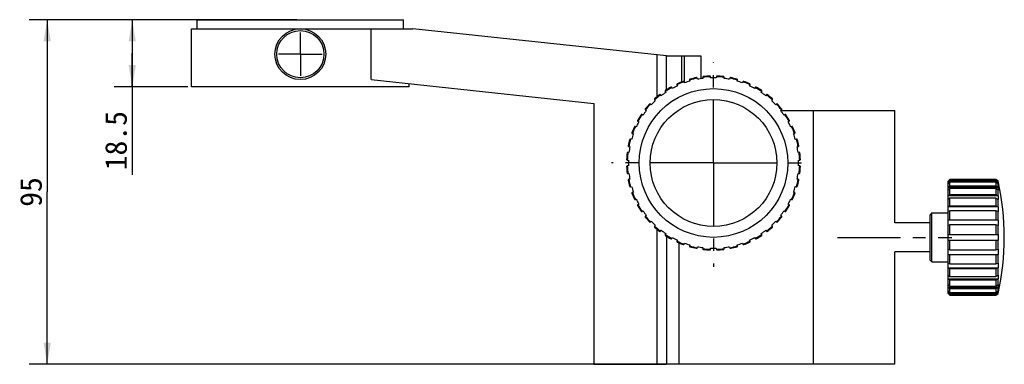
# Model space of a CAD drawing. Header units: millimetres. Extents: x 68 to 220, y 94 to 256.
# Tile 5 of 5: x 68 to 204, y 208 to 256. Entities that reach past the tile are written whole.
import ezdxf
from ezdxf.enums import TextEntityAlignment as Align

# ---------------------------------------------------------------- set-up
doc = ezdxf.new("R2010")
doc.units = ezdxf.units.MM
doc.header["$LTSCALE"] = 23.1
doc.linetypes.add('CENTER', pattern=[0.6, 0.375, -0.075, 0.075, -0.075])
doc.layers.get('0').update_dxf_attribs({"linetype": 'CONTINUOUS'})
for name, color, linetype in [('03_ALL_AXES', 7, 'CONTINUOUS'), ('1', 7, 'CONTINUOUS'), ('2', 7, 'CONTINUOUS'), ('4', 7, 'CONTINUOUS'), ('51__DRAFT_DIMS', 7, 'CONTINUOUS')]:
    doc.layers.add(name, color=color, linetype=linetype)
doc.styles.get("Standard").update_dxf_attribs({"font": 'simfang.ttf'})
doc.dimstyles.new('DIMSTYLE_1', dxfattribs={"dimtxt": 3, "dimasz": 3, "dimexe": 2.5, "dimexo": 0.5, "dimgap": 0.75, "dimtad": 1, "dimlfac": 2, "dimdsep": 46, "dimtxsty": 'STANDARD', "dimblk": '_FILLED', "dimblk1": '_FILLED', "dimblk2": '_FILLED', "dimcen": 0.09, "dimclrt": 3, "dimazin": 2, "dimtp": 0.3, "dimtm": 0.3, "dimtfac": 1, "dimtofl": 0, "dimtmove": 0, "dimatfit": 3, "dimldrblk": '_FILLED', "dimfxl": 1, "dimtolj": 1, "dimarcsym": 0})
doc.dimstyles.new('DIMSTYLE_2', dxfattribs={"dimtxt": 3, "dimasz": 3, "dimexe": 2.5, "dimexo": 0.5, "dimgap": 0.75, "dimtad": 1, "dimlfac": 2, "dimdsep": 46, "dimtxsty": 'STANDARD', "dimblk": '_FILLED', "dimblk1": '_FILLED', "dimblk2": '_FILLED', "dimcen": 0.09, "dimclrt": 3, "dimazin": 2, "dimtp": 0.2, "dimtm": 0.2, "dimtfac": 1, "dimtofl": 0, "dimtmove": 0, "dimatfit": 3, "dimldrblk": '_FILLED', "dimfxl": 1, "dimtolj": 1, "dimarcsym": 0})

# ---------------------------------------------------------------- blocks, each defined once
blk = doc.blocks.new('_FILLED')
at = {"color": 0, "linetype": 'ByBlock'}
blk.add_solid([(0, 0), (-1, 0.167), (-1, -0.167)], dxfattribs=at)
blk = doc.blocks.new('*D1')
at = {"layer": '51__DRAFT_DIMS', "color": 4}
for p, q in [((106.25, 255.73), (69.33, 255.73)), ((71.83, 255.73), (71.83, 231.98)), ((71.83, 208.23), (71.83, 231.98)), ((158.5, 208.23), (69.33, 208.23))]:
    blk.add_line(p, q, dxfattribs=at)
at = {"layer": '51__DRAFT_DIMS', "color": 4, "xscale": 3, "yscale": 3, "zscale": 3}
for p, rotation in [((71.83, 255.73), 90), ((71.83, 208.23), 270)]:
    blk.add_blockref('_FILLED', p, dxfattribs=dict(at, rotation=rotation))
at = {"layer": '51__DRAFT_DIMS', "color": 3}
blk.add_text('95', height=3, rotation=90, dxfattribs=at).set_placement((71.08, 231.98), align=Align.CENTER)
blk = doc.blocks.new('*D2')
at = {"layer": '51__DRAFT_DIMS', "color": 4}
for p, q in [((92, 255.73), (81.06, 255.73)), ((83.56, 255.73), (83.56, 251.1)), ((83.56, 246.48), (83.56, 251.1)), ((83.56, 251.1), (83.56, 234.33)), ((91.25, 246.48), (81.06, 246.48))]:
    blk.add_line(p, q, dxfattribs=at)
at = {"layer": '51__DRAFT_DIMS', "color": 4, "xscale": 3, "yscale": 3, "zscale": 3}
for p, rotation in [((83.56, 255.73), 90), ((83.56, 246.48), 270)]:
    blk.add_blockref('_FILLED', p, dxfattribs=dict(at, rotation=rotation))
at = {"layer": '51__DRAFT_DIMS', "color": 3}
blk.add_text('18.5', height=3, rotation=90, dxfattribs=at).set_placement((82.81, 243.14), align=Align.RIGHT)

msp = doc.modelspace()

# ---------------------------------------------------------------- linework, layer by layer
at = {"layer": '03_ALL_AXES', "color": 1, "linetype": 'CENTER'}
for p, q in [((106.7525, 250.9796), (106.7525, 253.9797)), ((106.7525, 250.9796), (103.7524, 250.9796)), ((106.7525, 250.9796), (106.7525, 247.9796)), ((106.7525, 250.9796), (109.7525, 250.9796)), ((163.7525, 235.9796), (163.7525, 249.8722)), ((163.7525, 235.9796), (149.6935, 235.9796)), ((163.7525, 235.9796), (177.1844, 235.9796)), ((163.7525, 235.9796), (163.7525, 221.6764)), ((180.8752, 225.7296), (196.6252, 225.7296))]:
    msp.add_line(p, q, dxfattribs=at)
at = {"layer": '1', "color": 7}
for radius in [3.5, 3.25]:
    msp.add_circle((106.7525, 250.9796), radius, dxfattribs=at)
at = {"layer": '2', "color": 7}
for p, q in [((92.5025, 254.4796), (92.5025, 255.7296)), ((92.5025, 255.7296), (121.0025, 255.7296)), ((121.0025, 254.4796), (121.0025, 255.7296)), ((91.7525, 246.4796), (91.7525, 254.4796)), ((91.7525, 254.4796), (122.2525, 254.4796)), ((116.5305, 247.4927), (116.5305, 254.4796)), ((157.2525, 250.7296), (122.2525, 254.4796)), ((156.0025, 245.1413), (156.0025, 250.8636)), ((157.2525, 246.0667), (157.2525, 250.7296)), ((116.5305, 247.4927), (147.2525, 244.2011)), ((121.7525, 246.4796), (91.7525, 246.4796)), ((121.7525, 246.4796), (121.7525, 246.9332)), ((147.2525, 244.2011), (147.2525, 208.2296)), ((156.0025, 208.2296), (156.0025, 226.8179)), ((147.2525, 208.2296), (157.2525, 208.2296))]:
    msp.add_line(p, q, dxfattribs=at)
at = {"layer": '4', "color": 7}
for p, q in [((157.2525, 250.7296), (162.0025, 250.7296)), ((159.3938, 247.16), (159.3938, 250.7296)), ((159.7525, 247.0278), (159.7525, 250.7296)), ((162.0025, 250.7296), (162.0025, 247.5985)), ((160.4544, 247.4135), (160.496, 247.2694)), ((161.5285, 247.5172), (161.5001, 247.6645)), ((162.2837, 247.7886), (162.3022, 247.6398)), ((163.3608, 247.7231), (163.3558, 247.873)), ((164.1491, 247.873), (164.1441, 247.7231)), ((165.2027, 247.6398), (165.2212, 247.7886)), ((166.0048, 247.6645), (165.9764, 247.5172)), ((167.0089, 247.2694), (167.0505, 247.4135)), ((158.0721, 246.2653), (157.9995, 246.3966)), ((158.7064, 246.7568), (158.77, 246.6209)), ((159.751, 247.0273), (159.6999, 247.1683)), ((167.805, 247.1683), (167.7539, 247.0273)), ((168.7349, 246.6209), (168.7985, 246.7568)), ((169.5054, 246.3966), (169.4329, 246.2653)), ((155.623, 244.67), (155.7255, 244.5605)), ((156.533, 245.2501), (156.4408, 245.3684)), ((157.0826, 245.8347), (157.1667, 245.7105)), ((170.3382, 245.7105), (170.4223, 245.8347)), ((171.0641, 245.3684), (170.972, 245.2501)), ((171.7794, 244.5605), (171.8819, 244.67)), ((154.3637, 243.2913), (154.482, 243.1991)), ((155.1716, 244.0066), (155.0621, 244.109)), ((172.4428, 244.109), (172.3333, 244.0066)), ((173.0229, 243.1991), (173.1413, 243.2913)), ((173.0621, 243.2296), (188.7525, 243.2296)), ((188.7525, 227.7296), (188.7525, 243.2296)), ((154.0216, 242.5654), (153.8973, 242.6495)), ((173.6076, 242.6495), (173.4833, 242.5654)), ((153.1111, 240.9621), (152.9753, 241.0257)), ((153.3355, 241.7325), (153.4668, 241.66)), ((174.0382, 241.66), (174.1695, 241.7325)), ((174.5296, 241.0257), (174.3938, 240.9621)), ((152.4627, 239.2361), (152.3186, 239.2776)), ((152.5637, 240.0321), (152.7048, 239.9811)), ((174.8001, 239.9811), (174.9412, 240.0321)), ((175.1863, 239.2776), (175.0422, 239.2361)), ((152.0675, 238.2319), (152.2148, 238.2036)), ((175.2901, 238.2036), (175.4374, 238.2319)), ((151.8591, 236.3763), (152.009, 236.3713)), ((152.0923, 237.4299), (151.9434, 237.4484)), ((175.5615, 237.4484), (175.4126, 237.4299)), ((175.4959, 236.3713), (175.6458, 236.3763)), ((152.009, 235.588), (151.8591, 235.583)), ((175.6458, 235.583), (175.4959, 235.588)), ((151.9434, 234.5109), (152.0923, 234.5294)), ((152.2148, 233.7557), (152.0675, 233.7273)), ((175.4374, 233.7273), (175.2901, 233.7557)), ((175.4126, 234.5294), (175.5615, 234.5109)), ((196.3752, 233.7208), (196.1297, 233.4751)), ((202.7243, 233.7208), (196.3752, 233.7208)), ((196.3752, 233.5456), (196.3752, 233.7208)), ((202.7243, 233.7208), (202.7243, 233.5456)), ((203.0303, 233.4747), (202.7243, 233.7208)), ((152.3186, 232.6816), (152.4627, 232.7232)), ((175.0422, 232.7232), (175.1863, 232.6816)), ((196.1252, 233.3038), (196.3752, 233.5456)), ((196.1252, 233.4796), (196.1342, 233.4796)), ((196.1252, 217.9796), (196.1252, 233.4796)), ((196.1297, 233.4751), (196.1252, 233.4706)), ((196.3752, 233.3515), (196.1252, 233.1097)), ((196.3259, 233.3038), (196.1252, 233.3038)), ((196.1252, 232.621), (196.3752, 232.8377)), ((203.0312, 232.621), (196.1252, 232.621)), ((196.3752, 232.4627), (196.1252, 232.246)), ((196.3752, 233.5456), (202.7243, 233.5456)), ((202.7243, 233.3515), (196.3752, 233.3515)), ((196.3752, 232.8377), (196.3752, 233.3515)), ((196.3752, 232.8377), (202.7243, 232.8377)), ((202.7243, 232.4627), (196.3752, 232.4627)), ((196.3752, 231.6454), (196.3752, 232.4627)), ((202.7243, 233.5456), (203.0303, 233.3078)), ((202.7243, 233.3515), (202.7243, 232.8377)), ((203.0303, 233.1137), (202.7243, 233.3515)), ((202.7243, 232.8377), (203.0303, 232.6245)), ((202.7243, 232.4627), (202.7243, 231.6454)), ((203.0303, 232.2495), (202.7243, 232.4627)), ((203.0312, 233.3038), (202.7856, 233.3038)), ((203.0241, 233.4796), (203.0312, 233.4796)), ((203.0303, 233.3078), (203.0303, 233.4747)), ((203.0303, 233.4747), (203.0312, 233.4706)), ((203.0312, 233.3038), (203.0303, 233.3078)), ((203.0303, 232.6245), (203.0303, 233.1137)), ((203.0303, 233.1137), (203.0312, 233.1097)), ((203.0312, 232.621), (203.0303, 232.6245)), ((203.0312, 233.4796), (203.0312, 233.4706)), ((203.0312, 233.3038), (203.0312, 233.1097)), ((203.0312, 232.621), (203.0312, 232.246)), ((152.7048, 231.9782), (152.5637, 231.9271)), ((152.9753, 230.9336), (153.1111, 230.9972)), ((174.3938, 230.9972), (174.5296, 230.9336)), ((174.9412, 231.9271), (174.8001, 231.9782)), ((196.1252, 231.4685), (196.3752, 231.6454)), ((203.0312, 231.4685), (196.1252, 231.4685)), ((196.3752, 231.1151), (196.1252, 230.9381)), ((196.3752, 231.6454), (202.7243, 231.6454)), ((202.7243, 231.1151), (196.3752, 231.1151)), ((196.3752, 230.05), (196.3752, 231.1151)), ((202.7243, 231.6454), (203.0303, 231.4714)), ((202.7243, 231.1151), (202.7243, 230.05)), ((203.0303, 230.941), (202.7243, 231.1151)), ((203.0303, 231.4714), (203.0303, 232.2495)), ((203.0303, 232.2495), (203.0312, 232.246)), ((203.0312, 231.4685), (203.0303, 231.4714)), ((203.0303, 230.941), (203.0312, 230.9381)), ((203.0303, 229.9269), (203.0303, 230.941)), ((203.0312, 231.4685), (203.0312, 230.9381)), ((153.4668, 230.2992), (153.3355, 230.2267)), ((174.1695, 230.2267), (174.0382, 230.2992)), ((196.1252, 229.9248), (196.3752, 230.05)), ((203.0312, 229.9248), (196.1252, 229.9248)), ((196.3752, 230.05), (202.7243, 230.05)), ((202.7243, 230.05), (203.0303, 229.9269)), ((203.0312, 229.9248), (203.0303, 229.9269)), ((203.0312, 229.9248), (203.0312, 229.2753)), ((153.8973, 229.3098), (154.0216, 229.3939)), ((154.482, 228.7601), (154.3637, 228.668)), ((173.1413, 228.668), (173.0229, 228.7601)), ((173.4833, 229.3939), (173.6076, 229.3098)), ((193.8752, 229.1046), (193.6252, 228.8546)), ((193.6252, 222.6046), (193.6252, 228.8546)), ((193.8752, 229.1046), (196.1252, 229.1046)), ((193.8752, 222.3546), (193.8752, 229.1046)), ((196.3752, 229.4005), (196.1252, 229.2753)), ((202.7243, 229.4005), (196.3752, 229.4005)), ((196.3752, 228.1601), (196.3752, 229.4005)), ((202.7243, 229.4005), (202.7243, 228.1601)), ((203.0303, 229.2774), (202.7243, 229.4005)), ((203.0303, 229.2774), (203.0312, 229.2753)), ((203.0303, 228.0964), (203.0303, 229.2774)), ((155.0621, 227.8502), (155.1716, 227.9527)), ((155.7255, 227.3988), (155.623, 227.2892)), ((171.8819, 227.2892), (171.7794, 227.3988)), ((172.3333, 227.9527), (172.4428, 227.8502)), ((193.6252, 227.7296), (188.7525, 227.7296)), ((196.1252, 228.0953), (196.3752, 228.1601)), ((203.0312, 228.0953), (196.1252, 228.0953)), ((196.3752, 227.4357), (196.1252, 227.3709)), ((196.3752, 228.1601), (202.7243, 228.1601)), ((202.7243, 227.4357), (196.3752, 227.4357)), ((196.3752, 226.1046), (196.3752, 227.4357)), ((202.7243, 228.1601), (203.0303, 228.0964)), ((202.7243, 227.4357), (202.7243, 226.1046)), ((203.0303, 227.372), (202.7243, 227.4357)), ((203.0312, 228.0953), (203.0303, 228.0964)), ((203.0303, 227.372), (203.0312, 227.3709)), ((203.0303, 226.1046), (203.0303, 227.372)), ((203.0312, 228.0953), (203.0312, 227.3709)), ((156.4408, 226.5908), (156.533, 226.7092)), ((157.1667, 226.2487), (157.0826, 226.1245)), ((157.2525, 225.8926), (157.2525, 208.2296)), ((157.9995, 225.5626), (158.0721, 225.6939)), ((169.4329, 225.6939), (169.5054, 225.5626)), ((170.4223, 226.1245), (170.3382, 226.2487)), ((170.972, 226.7092), (171.0641, 226.5908)), ((196.1252, 226.1046), (203.0312, 226.1046)), ((203.0312, 226.1046), (203.0312, 225.3546)), ((158.77, 225.3383), (158.7064, 225.2025)), ((159.0025, 208.2296), (159.0025, 224.9598)), ((159.6999, 224.7909), (159.751, 224.932)), ((160.496, 224.6899), (160.4544, 224.5458)), ((161.5001, 224.2947), (161.5285, 224.442)), ((162.3022, 224.3195), (162.2837, 224.1706)), ((163.3558, 224.0862), (163.3608, 224.2362)), ((164.1441, 224.2362), (164.1491, 224.0862)), ((165.2212, 224.1706), (165.2027, 224.3195)), ((165.9764, 224.442), (166.0048, 224.2947)), ((167.0505, 224.5458), (167.0089, 224.6899)), ((167.7539, 224.932), (167.805, 224.7909)), ((168.7985, 225.2025), (168.7349, 225.3383)), ((196.1252, 225.3546), (203.0312, 225.3546)), ((196.3752, 224.0236), (196.3752, 225.3546)), ((202.7243, 225.3546), (202.7243, 224.0236)), ((203.0303, 224.0873), (203.0303, 225.3546)), ((193.6252, 223.7296), (188.7525, 223.7296)), ((188.7525, 208.2296), (188.7525, 223.7296)), ((196.1252, 224.0884), (196.3752, 224.0236)), ((196.1252, 223.3639), (203.0312, 223.3639)), ((196.3752, 223.2991), (196.1252, 223.3639)), ((196.3752, 224.0236), (202.7243, 224.0236)), ((202.7243, 223.2991), (196.3752, 223.2991)), ((196.3752, 222.0588), (196.3752, 223.2991)), ((202.7243, 224.0236), (203.0303, 224.0873)), ((203.0303, 223.3628), (202.7243, 223.2991)), ((202.7243, 223.2991), (202.7243, 222.0588)), ((203.0312, 224.0884), (203.0303, 224.0873)), ((203.0303, 223.3628), (203.0312, 223.3639)), ((203.0303, 222.1819), (203.0303, 223.3628)), ((203.0312, 224.0884), (203.0312, 223.3639)), ((193.8752, 222.3546), (193.6252, 222.6046)), ((193.8752, 222.3546), (196.1252, 222.3546)), ((196.1252, 222.1839), (196.3752, 222.0588)), ((196.1252, 221.5344), (203.0312, 221.5344)), ((196.3752, 221.4093), (196.1252, 221.5344)), ((196.3752, 222.0588), (202.7243, 222.0588)), ((202.7243, 222.0588), (203.0303, 222.1819)), ((203.0303, 221.5324), (202.7243, 221.4093)), ((203.0312, 222.1839), (203.0303, 222.1819)), ((203.0303, 221.5324), (203.0312, 221.5344)), ((203.0303, 220.5182), (203.0303, 221.5324)), ((203.0312, 222.1839), (203.0312, 221.5344)), ((196.1252, 220.5211), (196.3752, 220.3442)), ((202.7243, 221.4093), (196.3752, 221.4093)), ((196.3752, 220.3442), (196.3752, 221.4093)), ((196.3752, 220.3442), (202.7243, 220.3442)), ((202.7243, 221.4093), (202.7243, 220.3442)), ((202.7243, 220.3442), (203.0303, 220.5182)), ((203.0312, 220.5211), (203.0303, 220.5182)), ((203.0312, 220.5211), (203.0312, 219.9908)), ((196.1252, 219.9908), (203.0312, 219.9908)), ((196.3752, 219.8138), (196.1252, 219.9908)), ((196.1252, 219.2133), (196.3752, 218.9965)), ((196.1252, 218.8383), (203.0312, 218.8383)), ((196.3752, 218.6215), (196.1252, 218.8383)), ((202.7243, 219.8138), (196.3752, 219.8138)), ((196.3752, 218.9965), (196.3752, 219.8138)), ((196.3752, 218.9965), (202.7243, 218.9965)), ((203.0303, 219.9879), (202.7243, 219.8138)), ((202.7243, 219.8138), (202.7243, 218.9965)), ((202.7243, 218.9965), (203.0303, 219.2097)), ((203.0303, 218.8347), (202.7243, 218.6215)), ((203.0303, 219.9879), (203.0312, 219.9908)), ((203.0303, 219.2097), (203.0303, 219.9879)), ((203.0312, 219.2133), (203.0303, 219.2097)), ((203.0303, 218.8347), (203.0312, 218.8383)), ((203.0303, 218.3456), (203.0303, 218.8347)), ((203.0312, 219.2133), (203.0312, 218.8383)), ((196.1252, 218.3495), (196.3752, 218.1078)), ((196.1252, 218.1554), (196.3259, 218.1554)), ((196.3752, 217.9137), (196.1252, 218.1554)), ((196.1252, 217.9887), (196.1297, 217.9842)), ((196.1252, 217.9796), (196.1342, 217.9796)), ((196.1297, 217.9842), (196.3752, 217.7384)), ((202.7243, 218.6215), (196.3752, 218.6215)), ((196.3752, 218.1078), (196.3752, 218.6215)), ((196.3752, 218.1078), (202.7243, 218.1078)), ((202.7243, 217.9137), (196.3752, 217.9137)), ((196.3752, 217.7384), (196.3752, 217.9137)), ((196.3752, 217.7384), (202.7243, 217.7384)), ((202.7243, 218.6215), (202.7243, 218.1078)), ((202.7243, 218.1078), (203.0303, 218.3456)), ((203.0303, 218.1514), (202.7243, 217.9137)), ((202.7243, 217.7384), (203.0303, 217.9846)), ((202.7243, 217.9137), (202.7243, 217.7384)), ((202.7856, 218.1554), (203.0312, 218.1554)), ((203.0241, 217.9796), (203.0312, 217.9796)), ((203.0312, 218.3495), (203.0303, 218.3456)), ((203.0303, 218.1514), (203.0312, 218.1554)), ((203.0303, 217.9846), (203.0303, 218.1514)), ((203.0312, 217.9887), (203.0303, 217.9846)), ((203.0312, 218.3495), (203.0312, 218.1554)), ((203.0312, 217.9887), (203.0312, 217.9797)), ((188.7525, 208.2296), (157.2525, 208.2296))]:
    msp.add_line(p, q, dxfattribs=at)
at = {"layer": '4', "color": 4}
msp.add_line((177.5025, 243.2296), (177.5025, 208.2296), dxfattribs=at)
at = {"layer": '4', "color": 7}
for radius in [10.25, 8.75]:
    msp.add_circle((163.7525, 235.9796), radius, dxfattribs=at)
for centre, radius, start, end in [((163.7525, 235.9796), 11.75, 106.089787, 109.910213), ((160.5506, 247.4408), 0.1, 105.608304, 196.089787), ((163.7525, 235.9796), 11.9, 100.910213, 106.089787), ((163.7525, 235.9796), 12, 101.391696, 105.608304), ((161.402, 247.6452), 0.1, 10.910213, 101.391696), ((163.7525, 235.9796), 11.75, 97.089787, 100.910213), ((162.383, 247.8006), 0.1, 96.608304, 187.089787), ((163.7525, 235.9796), 11.9, 91.910213, 97.089787), ((163.7525, 235.9796), 12, 92.391696, 96.608304), ((163.2559, 247.8693), 0.1, 1.910213, 92.391696), ((163.7525, 235.9796), 11.75, 88.089787, 91.910213), ((164.2491, 247.8693), 0.1, 87.608304, 178.089787), ((163.7525, 235.9796), 11.9, 82.910213, 88.089787), ((163.7525, 235.9796), 12, 83.391696, 87.608304), ((165.1219, 247.8006), 0.1, 352.910213, 83.391696), ((163.7525, 235.9796), 11.75, 79.089787, 82.910213), ((166.1029, 247.6452), 0.1, 78.608304, 169.089787), ((163.7525, 235.9796), 11.9, 73.910213, 79.089787), ((163.7525, 235.9796), 12, 74.391696, 78.608304), ((166.9543, 247.4408), 0.1, 343.910213, 74.391696), ((163.7525, 235.9796), 11.75, 70.089787, 73.910213), ((157.1657, 245.8904), 0.1, 123.608304, 214.089787), ((163.7525, 235.9796), 11.9, 118.910213, 124.089787), ((163.7525, 235.9796), 12, 119.391696, 123.608304), ((157.9122, 246.3479), 0.1, 28.910213, 119.391696), ((163.7525, 235.9796), 11.75, 115.089787, 118.910213), ((158.7971, 246.7988), 0.1, 114.608304, 205.089787), ((163.7525, 235.9796), 11.9, 109.910213, 115.089787), ((163.7525, 235.9796), 12, 110.391696, 114.608304), ((159.6061, 247.1339), 0.1, 19.910213, 110.391696), ((167.8988, 247.1339), 0.1, 69.608304, 160.089787), ((163.7525, 235.9796), 11.9, 64.910213, 70.089787), ((163.7525, 235.9796), 12, 65.391696, 69.608304), ((163.7525, 235.9796), 11.75, 61.089787, 64.910213), ((168.7078, 246.7988), 0.1, 334.910213, 65.391696), ((169.5927, 246.3479), 0.1, 60.608304, 151.089787), ((163.7525, 235.9796), 11.9, 55.910213, 61.089787), ((163.7525, 235.9796), 12, 56.391696, 60.608304), ((170.3393, 245.8904), 0.1, 325.910213, 56.391696), ((163.7525, 235.9796), 11.75, 133.089787, 136.910213), ((155.6964, 244.738), 0.1, 132.608304, 223.089787), ((163.7525, 235.9796), 11.9, 127.910213, 133.089787), ((163.7525, 235.9796), 12, 128.391696, 132.608304), ((156.3621, 245.3067), 0.1, 37.910213, 128.391696), ((163.7525, 235.9796), 11.75, 124.089787, 127.910213), ((163.7525, 235.9796), 11.75, 52.089787, 55.910213), ((171.1428, 245.3067), 0.1, 51.608304, 142.089787), ((163.7525, 235.9796), 11.9, 46.910213, 52.089787), ((163.7525, 235.9796), 12, 47.391696, 51.608304), ((163.7525, 235.9796), 11.75, 43.089787, 46.910213), ((171.8085, 244.738), 0.1, 316.910213, 47.391696), ((163.7525, 235.9796), 11.75, 142.089787, 145.910213), ((154.4254, 243.3699), 0.1, 141.608304, 232.089787), ((163.7525, 235.9796), 12, 137.391696, 141.608304), ((163.7525, 235.9796), 11.9, 136.910213, 142.089787), ((154.9941, 244.0357), 0.1, 46.910213, 137.391696), ((172.5108, 244.0357), 0.1, 42.608304, 133.089787), ((163.7525, 235.9796), 11.9, 37.910213, 43.089787), ((163.7525, 235.9796), 12, 38.391696, 42.608304), ((163.7525, 235.9796), 11.75, 34.089787, 37.910213), ((173.0795, 243.3699), 0.1, 307.910213, 38.391696), ((153.3842, 241.8199), 0.1, 150.608304, 241.089787), ((163.7525, 235.9796), 12, 146.391696, 150.608304), ((163.7525, 235.9796), 11.9, 145.910213, 151.089787), ((153.8416, 242.5664), 0.1, 55.910213, 146.391696), ((173.6633, 242.5664), 0.1, 33.608304, 124.089787), ((163.7525, 235.9796), 11.9, 28.910213, 34.089787), ((163.7525, 235.9796), 12, 29.391696, 33.608304), ((174.1207, 241.8199), 0.1, 298.910213, 29.391696), ((163.7525, 235.9796), 12, 155.391696, 159.608304), ((163.7525, 235.9796), 11.9, 154.910213, 160.089787), ((152.9333, 240.9349), 0.1, 64.910213, 155.391696), ((163.7525, 235.9796), 11.75, 151.089787, 154.910213), ((163.7525, 235.9796), 11.75, 25.089787, 28.910213), ((174.5716, 240.9349), 0.1, 24.608304, 115.089787), ((163.7525, 235.9796), 11.9, 19.910213, 25.089787), ((163.7525, 235.9796), 12, 20.391696, 24.608304), ((163.7525, 235.9796), 12, 164.391696, 168.608304), ((163.7525, 235.9796), 11.9, 163.910213, 169.089787), ((152.2913, 239.1814), 0.1, 73.910213, 164.391696), ((163.7525, 235.9796), 11.75, 160.089787, 163.910213), ((152.5982, 240.126), 0.1, 159.608304, 250.089787), ((163.7525, 235.9796), 11.75, 16.089787, 19.910213), ((174.9067, 240.126), 0.1, 289.910213, 20.391696), ((175.2136, 239.1814), 0.1, 15.608304, 106.089787), ((163.7525, 235.9796), 11.9, 10.910213, 16.089787), ((163.7525, 235.9796), 12, 11.391696, 15.608304), ((152.0869, 238.3301), 0.1, 168.608304, 259.089787), ((163.7525, 235.9796), 11.75, 169.089787, 172.910213), ((163.7525, 235.9796), 11.75, 7.089787, 10.910213), ((175.418, 238.3301), 0.1, 280.910213, 11.391696), ((151.8628, 236.4762), 0.1, 177.608304, 268.089787), ((163.7525, 235.9796), 12, 173.391696, 177.608304), ((151.9315, 237.3491), 0.1, 82.910213, 173.391696), ((163.7525, 235.9796), 11.9, 172.910213, 178.089787), ((163.7525, 235.9796), 11.75, 178.089787, 181.910213), ((163.7525, 235.9796), 11.75, 358.089787, 1.910213), ((175.5734, 237.3491), 0.1, 6.608304, 97.089787), ((163.7525, 235.9796), 11.9, 1.910213, 7.089787), ((175.6421, 236.4762), 0.1, 271.910213, 2.391696), ((163.7525, 235.9796), 12, 2.391696, 6.608304), ((151.8628, 235.483), 0.1, 91.910213, 182.391696), ((163.7525, 235.9796), 12, 182.391696, 186.608304), ((163.7525, 235.9796), 11.9, 181.910213, 187.089787), ((163.7525, 235.9796), 11.9, 352.910213, 358.089787), ((175.6421, 235.483), 0.1, 357.608304, 88.089787), ((163.7525, 235.9796), 12, 353.391696, 357.608304), ((151.9315, 234.6102), 0.1, 186.608304, 277.089787), ((152.0869, 233.6292), 0.1, 100.910213, 191.391696), ((163.7525, 235.9796), 11.9, 190.910213, 196.089787), ((163.7525, 235.9796), 11.75, 187.089787, 190.910213), ((163.7525, 235.9796), 11.9, 343.910213, 349.089787), ((163.7525, 235.9796), 11.75, 349.089787, 352.910213), ((175.418, 233.6292), 0.1, 348.608304, 79.089787), ((175.5734, 234.6102), 0.1, 262.910213, 353.391696), ((163.7525, 235.9796), 12, 191.391696, 195.608304), ((152.2913, 232.7778), 0.1, 195.608304, 286.089787), ((163.7525, 235.9796), 11.75, 196.089787, 199.910213), ((163.7525, 235.9796), 11.75, 340.089787, 343.910213), ((175.2136, 232.7778), 0.1, 253.910213, 344.391696), ((163.7525, 235.9796), 12, 344.391696, 348.608304), ((167.8696, 225.7296), 36.0056, 347.570124, 12.429876), ((152.5982, 231.8332), 0.1, 109.910213, 200.391696), ((163.7525, 235.9796), 12, 200.391696, 204.608304), ((163.7525, 235.9796), 11.9, 199.910213, 205.089787), ((152.9333, 231.0243), 0.1, 204.608304, 295.089787), ((163.7525, 235.9796), 11.75, 205.089787, 208.910213), ((163.7525, 235.9796), 11.75, 331.089787, 334.910213), ((174.5716, 231.0243), 0.1, 244.910213, 335.391696), ((163.7525, 235.9796), 11.9, 334.910213, 340.089787), ((163.7525, 235.9796), 12, 335.391696, 339.608304), ((174.9067, 231.8332), 0.1, 339.608304, 70.089787), ((153.3842, 230.1394), 0.1, 118.910213, 209.391696), ((163.7525, 235.9796), 12, 209.391696, 213.608304), ((163.7525, 235.9796), 11.9, 208.910213, 214.089787), ((163.7525, 235.9796), 11.9, 325.910213, 331.089787), ((163.7525, 235.9796), 12, 326.391696, 330.608304), ((174.1207, 230.1394), 0.1, 330.608304, 61.089787), ((153.8416, 229.3928), 0.1, 213.608304, 304.089787), ((163.7525, 235.9796), 11.75, 214.089787, 217.910213), ((154.4254, 228.5893), 0.1, 127.910213, 218.391696), ((163.7525, 235.9796), 12, 218.391696, 222.608304), ((163.7525, 235.9796), 11.9, 217.910213, 223.089787), ((163.7525, 235.9796), 11.9, 316.910213, 322.089787), ((163.7525, 235.9796), 12, 317.391696, 321.608304), ((163.7525, 235.9796), 11.75, 322.089787, 325.910213), ((173.0795, 228.5893), 0.1, 321.608304, 52.089787), ((173.6633, 229.3928), 0.1, 235.910213, 326.391696), ((154.9941, 227.9235), 0.1, 222.608304, 313.089787), ((163.7525, 235.9796), 11.75, 223.089787, 226.910213), ((155.6964, 227.2212), 0.1, 136.910213, 227.391696), ((163.7525, 235.9796), 11.9, 226.910213, 232.089787), ((163.7525, 235.9796), 12, 227.391696, 231.608304), ((163.7525, 235.9796), 11.9, 307.910213, 313.089787), ((163.7525, 235.9796), 12, 308.391696, 312.608304), ((163.7525, 235.9796), 11.75, 313.089787, 316.910213), ((171.8085, 227.2212), 0.1, 312.608304, 43.089787), ((172.5108, 227.9235), 0.1, 226.910213, 317.391696), ((156.3621, 226.6526), 0.1, 231.608304, 322.089787), ((163.7525, 235.9796), 11.75, 232.089787, 235.910213), ((157.1657, 226.0688), 0.1, 145.910213, 236.391696), ((163.7525, 235.9796), 11.9, 235.910213, 241.089787), ((163.7525, 235.9796), 12, 236.391696, 240.608304), ((157.9122, 225.6113), 0.1, 240.608304, 331.089787), ((163.7525, 235.9796), 11.75, 241.089787, 244.910213), ((163.7525, 235.9796), 11.75, 295.089787, 298.910213), ((169.5927, 225.6113), 0.1, 208.910213, 299.391696), ((163.7525, 235.9796), 11.9, 298.910213, 304.089787), ((163.7525, 235.9796), 12, 299.391696, 303.608304), ((163.7525, 235.9796), 11.75, 304.089787, 307.910213), ((170.3393, 226.0688), 0.1, 303.608304, 34.089787), ((171.1428, 226.6526), 0.1, 217.910213, 308.391696), ((158.7971, 225.1604), 0.1, 154.910213, 245.391696), ((163.7525, 235.9796), 11.9, 244.910213, 250.089787), ((163.7525, 235.9796), 12, 245.391696, 249.608304), ((159.6061, 224.8254), 0.1, 249.608304, 340.089787), ((163.7525, 235.9796), 11.75, 250.089787, 253.910213), ((160.5506, 224.5185), 0.1, 163.910213, 254.391696), ((163.7525, 235.9796), 11.9, 253.910213, 259.089787), ((163.7525, 235.9796), 12, 254.391696, 258.608304), ((161.402, 224.3141), 0.1, 258.608304, 349.089787), ((163.7525, 235.9796), 11.75, 259.089787, 262.910213), ((162.383, 224.1587), 0.1, 172.910213, 263.391696), ((163.7525, 235.9796), 11.9, 262.910213, 268.089787), ((163.7525, 235.9796), 11.75, 268.089787, 271.910213), ((163.7525, 235.9796), 11.9, 271.910213, 277.089787), ((165.1219, 224.1587), 0.1, 276.608304, 7.089787), ((163.7525, 235.9796), 11.75, 277.089787, 280.910213), ((166.1029, 224.3141), 0.1, 190.910213, 281.391696), ((163.7525, 235.9796), 11.9, 280.910213, 286.089787), ((163.7525, 235.9796), 12, 281.391696, 285.608304), ((166.9543, 224.5185), 0.1, 285.608304, 16.089787), ((163.7525, 235.9796), 11.75, 286.089787, 289.910213), ((167.8988, 224.8254), 0.1, 199.910213, 290.391696), ((163.7525, 235.9796), 11.9, 289.910213, 295.089787), ((163.7525, 235.9796), 12, 290.391696, 294.608304), ((168.7078, 225.1604), 0.1, 294.608304, 25.089787), ((163.7525, 235.9796), 12, 263.391696, 267.608304), ((163.2559, 224.09), 0.1, 267.608304, 358.089787), ((164.2491, 224.09), 0.1, 181.910213, 272.391696), ((163.7525, 235.9796), 12, 272.391696, 276.608304)]:
    msp.add_arc(centre, radius, start, end, dxfattribs=at)

# ---------------------------------------------------------------- dimensions: what is measured, and where the dimension line sits
at = {"layer": '51__DRAFT_DIMS', "color": 4}
for base, p1, p2, dimstyle, picture, middle in [((71.8338, 208.2296), (106.7525, 255.7296), (159.0025, 208.2296), 'DIMSTYLE_1', '*D1', (71.8338, 231.9064)), ((83.5573, 246.4796), (92.5025, 255.7296), (91.7525, 246.4796), 'DIMSTYLE_2', '*D2', (83.5573, 238.8144))]:
    dim = msp.add_linear_dim(base=base, p1=p1, p2=p2, angle=270, dimstyle=dimstyle, dxfattribs=at)
    dim.commit()
    dim.dimension.update_dxf_attribs({"geometry": picture, "text_midpoint": middle, "dimtype": 160})

doc.saveas('drawing.dxf')
